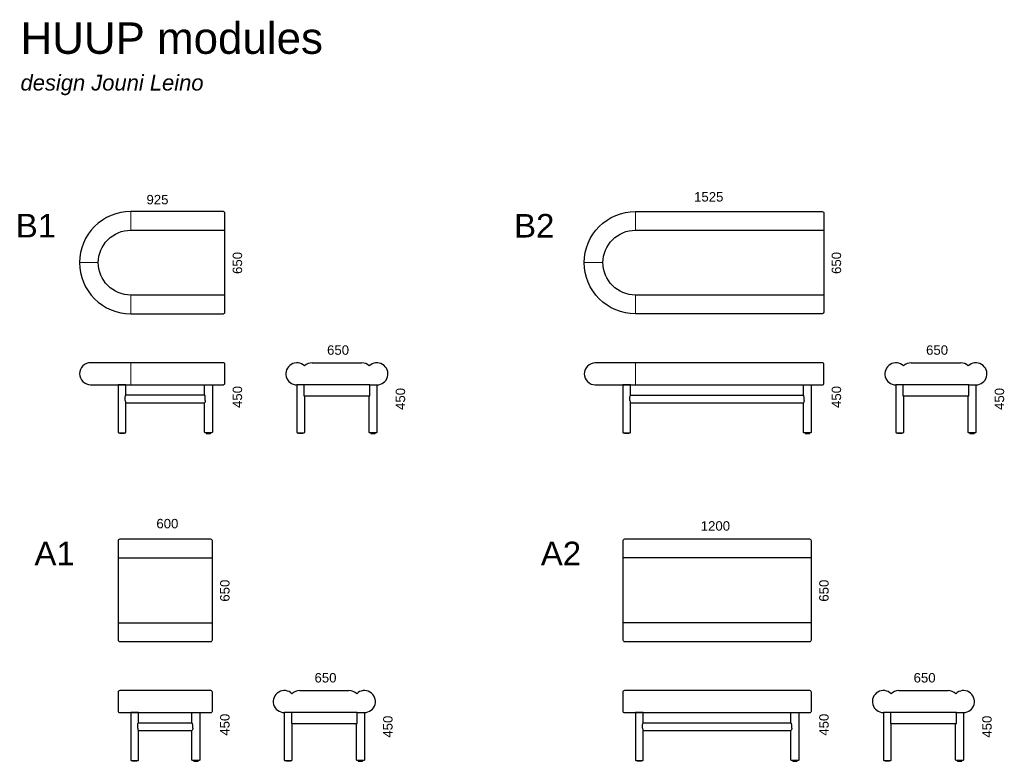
# Model space of a CAD drawing. Header units: millimetres. Extents: x 44766 to 51034, y 3022 to 7740.
import ezdxf

# ---------------------------------------------------------------- set-up
doc = ezdxf.new("R2010")
doc.units = ezdxf.units.MM
doc.linetypes.add('DASHED', pattern=[19.05, 12.7, -6.35])
doc.layers.add('apuviiva', color=4, linetype='Continuous', lineweight=15)
doc.layers.add('MUOTO', color=7, linetype='Continuous', lineweight=25)
doc.layers.add('TEKSTIT', color=1, linetype='Continuous')
doc.styles.add('ROMANS', font='romans.shx')

# ---------------------------------------------------------------- blocks, each defined once
blk = doc.blocks.new('seat 1 for index TOP')
at = {"layer": 'MUOTO'}
for p, q in [((0, 206), (600, 206)), ((0, -206), (600, -206))]:
    blk.add_line(p, q, dxfattribs=at)
blk.add_lwpolyline([(10, -325), (590, -325, 0.414214), (600, -315), (600, 315, 0.414214), (590, 325), (10, 325, 0.414214), (0, 315), (0, -315, 0.414214)], format="xyb", close=True, dxfattribs=at)
blk = doc.blocks.new('seat A2 for index TOP')
at = {"layer": 'MUOTO'}
for p, q in [((1250, 206), (50, 206)), ((1250, -206), (50, -206))]:
    blk.add_line(p, q, dxfattribs=at)
blk.add_lwpolyline([(60, -325), (1240, -325, 0.414214), (1250, -315), (1250, 315, 0.414214), (1240, 325), (60, 325, 0.414214), (50, 315), (50, -315, 0.414214)], format="xyb", close=True, dxfattribs=at)
blk = doc.blocks.new('seat B2 for index TOP')
at = {"layer": 'MUOTO'}
blk.add_lwpolyline([(-25, 0), (-25, -315.8, -0.391228), (-35, -325), (-1225, -325, -0.414214), (-1550, 0), (-1550, 0, -0.414214), (-1225, 325), (-35, 325, -0.414214), (-25, 315), (-25, 0)], format="xyb", close=True, dxfattribs=at)
blk.add_lwpolyline([(-25, -206.1), (-1225, -206, -0.414214), (-1431, 0, -0.414214), (-1225, 206), (-25, 206)], format="xyb", dxfattribs=at)
blk = doc.blocks.new('side end view for index')
at = {"layer": 'MUOTO'}
blk.add_line((-157, 140), (157, 140), dxfattribs=at)
for points in [[(-210, -70), (210, -70), (210, 0), (-210, 0)], [(-216.3, -310), (-243.7, -310), (-245, -305), (-215, -305)], [(216.3, -310), (243.7, -310), (245, -305), (215, -305)]]:
    blk.add_lwpolyline(points, close=True, dxfattribs=at)
for points in [[(-205, 0), (-255, 0), (-255, -301, 0.414214), (-251, -305), (-209, -305, 0.414214), (-205, -301), (-205, -70)], [(205, 0), (255, 0), (255, -301, -0.414214), (251, -305), (209, -305, -0.414214), (205, -301), (205, -70)]]:
    blk.add_lwpolyline(points, format="xyb", dxfattribs=at)
for centre, start, end in [((-255, 70), 45.58469, 270), ((-157, 70), 90, 134.41531), ((157, 70), 45.58469, 90), ((255, 70), 270, 134.41531)]:
    blk.add_arc(centre, 70, start, end, dxfattribs=at)

msp = doc.modelspace()

# ---------------------------------------------------------------- linework, layer by layer
at = {"layer": 'apuviiva'}
for p, q in [((45472.2, 6400.4), (45472.2, 6519.4)), ((48684.9, 6400.4), (48684.9, 6519.4)), ((45266.2, 6194.4), (45147.2, 6194.4)), ((48478.9, 6194.4), (48359.9, 6194.4)), ((45472.2, 5988.4), (45472.2, 5869.4)), ((48684.9, 5988.4), (48684.9, 5869.4)), ((45472.2, 5557.4), (45472.2, 5417.4)), ((48684.9, 5557.4), (48684.9, 5417.4))]:
    msp.add_line(p, q, dxfattribs=at)
at = {"layer": 'MUOTO'}
for p, q in [((45442.2, 5417.4), (45942.2, 5417.4)), ((48654.9, 5416.9), (49754.9, 5416.9)), ((45437.2, 5317.4), (45437.2, 5337.4)), ((45442.2, 5352.4), (45942.2, 5352.4)), ((45947.2, 5317.4), (45947.2, 5337.4)), ((48649.9, 5316.9), (48649.9, 5336.9)), ((48654.9, 5351.9), (49754.9, 5351.9)), ((49759.9, 5316.9), (49759.9, 5336.9)), ((45442.2, 5302.4), (45942.2, 5302.4)), ((48654.9, 5301.9), (49754.9, 5301.9)), ((45522.2, 3331.7), (45862.2, 3331.7)), ((48735.4, 3331.7), (49675.4, 3331.7)), ((45522.2, 3266.7), (45862.2, 3266.7)), ((48735.4, 3266.7), (49675.4, 3266.7)), ((45517.2, 3231.7), (45517.2, 3251.7)), ((45522.2, 3216.7), (45862.2, 3216.7)), ((45867.2, 3231.7), (45867.2, 3251.7)), ((48730.4, 3231.7), (48730.4, 3251.7)), ((48735.4, 3216.7), (49675.4, 3216.7)), ((49680.4, 3231.7), (49680.4, 3251.7))]:
    msp.add_line(p, q, dxfattribs=at)
at = {"layer": 'MUOTO', "linetype": 'DASHED', "ltscale": 0.1}
msp.add_line((45512.2, 3331.7), (45482.2, 3331.7), dxfattribs=at)
at = {"layer": 'MUOTO'}
for points in [[(45472.2, 5869.4), (46062.2, 5869.4, 0.414214), (46072.2, 5879.4), (46072.2, 6509.4, 0.414214), (46062.2, 6519.4), (45472.2, 6519.4, 0.414214), (45147.2, 6194.4), (45147.2, 6194.4, 0.414214)], [(45217.2, 5417.4), (46062.2, 5417.4, 0.414214), (46072.2, 5427.4), (46072.2, 5547.4, 0.414214), (46062.2, 5557.4), (45217.2, 5557.4, 0.414214), (45147.2, 5487.4), (45147.2, 5487.4, 0.414214)], [(48429.9, 5416.9), (49874.9, 5416.9, 0.414214), (49884.9, 5426.9), (49884.9, 5546.9, 0.414214), (49874.9, 5556.9), (48429.9, 5556.9, 0.414214), (48359.9, 5486.9), (48359.9, 5486.9, 0.414214)], [(45402.2, 3331.7), (45982.2, 3331.7, 0.414214), (45992.2, 3341.7), (45992.2, 3461.7, 0.414214), (45982.2, 3471.7), (45402.2, 3471.7, 0.414214), (45392.2, 3461.7), (45392.2, 3341.7, 0.414214)], [(48615.4, 3331.7), (49795.4, 3331.7, 0.414214), (49805.4, 3341.7), (49805.4, 3461.7, 0.414214), (49795.4, 3471.7), (48615.4, 3471.7, 0.414214), (48605.4, 3461.7), (48605.4, 3341.7, 0.414214)]]:
    msp.add_lwpolyline(points, format="xyb", close=True, dxfattribs=at)
for points in [[(46072.2, 5988.4), (45472.2, 5988.4, -0.414214), (45266.2, 6194.4, -0.414214), (45472.2, 6400.4), (46072.2, 6400.4)], [(45442.2, 5352.4), (45442.2, 5417.4), (45392.2, 5417.4), (45392.2, 5116.4, 0.414214), (45396.2, 5112.4), (45438.2, 5112.4, 0.414214), (45442.2, 5116.4), (45442.2, 5302.4)], [(45942.2, 5352.4), (45942.2, 5417.4), (45992.2, 5417.4), (45992.2, 5116.4, -0.414214), (45988.2, 5112.4), (45946.2, 5112.4, -0.414214), (45942.2, 5116.4), (45942.2, 5302.4)], [(48654.9, 5351.9), (48654.9, 5416.9), (48604.9, 5416.9), (48604.9, 5115.9, 0.414214), (48608.9, 5111.9), (48650.9, 5111.9, 0.414214), (48654.9, 5115.9), (48654.9, 5301.9)], [(49754.9, 5351.9), (49754.9, 5416.9), (49804.9, 5416.9), (49804.9, 5115.9, -0.414214), (49800.9, 5111.9), (49758.9, 5111.9, -0.414214), (49754.9, 5115.9), (49754.9, 5301.9)], [(45522.2, 3266.7), (45522.2, 3331.7), (45472.2, 3331.7), (45472.2, 3030.7, 0.414214), (45476.2, 3026.7), (45518.2, 3026.7, 0.414214), (45522.2, 3030.7), (45522.2, 3216.7)], [(45862.2, 3266.7), (45862.2, 3331.7), (45912.2, 3331.7), (45912.2, 3030.7, -0.414214), (45908.2, 3026.7), (45866.2, 3026.7, -0.414214), (45862.2, 3030.7), (45862.2, 3216.7)], [(48735.4, 3266.7), (48735.4, 3331.7), (48685.4, 3331.7), (48685.4, 3030.7, 0.414214), (48689.4, 3026.7), (48731.4, 3026.7, 0.414214), (48735.4, 3030.7), (48735.4, 3216.7)], [(49675.4, 3266.7), (49675.4, 3331.7), (49725.4, 3331.7), (49725.4, 3030.7, -0.414214), (49721.4, 3026.7), (49679.4, 3026.7, -0.414214), (49675.4, 3030.7), (49675.4, 3216.7)]]:
    msp.add_lwpolyline(points, format="xyb", dxfattribs=at)
for points in [[(45430.9, 5107.4), (45403.6, 5107.4), (45402.2, 5112.4), (45432.2, 5112.4)], [(45953.6, 5107.4), (45980.9, 5107.4), (45982.2, 5112.4), (45952.2, 5112.4)], [(48643.6, 5106.9), (48616.3, 5106.9), (48614.9, 5111.9), (48644.9, 5111.9)], [(49766.3, 5106.9), (49793.6, 5106.9), (49794.9, 5111.9), (49764.9, 5111.9)], [(45510.9, 3021.7), (45483.5, 3021.7), (45482.2, 3026.7), (45512.2, 3026.7)], [(45873.5, 3021.7), (45900.9, 3021.7), (45902.2, 3026.7), (45872.2, 3026.7)], [(48724.1, 3021.7), (48696.7, 3021.7), (48695.4, 3026.7), (48725.4, 3026.7)], [(49686.7, 3021.7), (49714.1, 3021.7), (49715.4, 3026.7), (49685.4, 3026.7)]]:
    msp.add_lwpolyline(points, close=True, dxfattribs=at)
at = {"layer": 'MUOTO', "extrusion": (0, 0, -1)}
for centre, major_axis in [((45442.2, 5337.4), (0, 15)), ((48654.9, 5336.9), (0, 15)), ((45942.2, 5317.4), (0, -15)), ((49754.9, 5316.9), (0, -15)), ((45522.2, 3251.7), (0, 15)), ((48735.4, 3251.7), (0, 15)), ((45862.2, 3231.7), (0, -15)), ((49675.4, 3231.7), (0, -15))]:
    msp.add_ellipse(centre, major_axis=major_axis, ratio=0.333333, start_param=4.712389, end_param=6.283185, dxfattribs=at)
at = {"layer": 'MUOTO'}
for centre, major_axis in [((45942.2, 5337.4), (0, 15)), ((49754.9, 5336.9), (0, 15)), ((45442.2, 5317.4), (0, -15)), ((48654.9, 5316.9), (0, -15)), ((45862.2, 3251.7), (0, 15)), ((49675.4, 3251.7), (0, 15)), ((45522.2, 3231.7), (0, -15)), ((48735.4, 3231.7), (0, -15))]:
    msp.add_ellipse(centre, major_axis=major_axis, ratio=0.333333, start_param=4.712389, end_param=6.283185, dxfattribs=at)

# ---------------------------------------------------------------- block references
for name, p in [('seat B2 for index TOP', (49909.9, 6194.4)), ('side end view for index', (46785, 5416.9)), ('side end view for index', (50598.2, 5416.9)), ('seat 1 for index TOP', (45392.2, 4109.2)), ('seat A2 for index TOP', (48555.7, 4109.2)), ('side end view for index', (46705, 3331.7)), ('side end view for index', (50518.7, 3331.7))]:
    msp.add_blockref(name, p, dxfattribs=at)

# ---------------------------------------------------------------- texts
at = {"layer": 'TEKSTIT', "attachment_point": 1, "style": 'ROMANS'}
for s, width, insert, char_height in [('\\pxql;{\\fArial|b0|i0|c0|p34;\\H0.66667x;HUUP modules\\P\\fArial|b0|i1|c0|p34;\\H0.5x;design Jouni Leino}', 6200.588, (44771.1, 7722.9), 300), ('\\pxqc;{\\fArial|b0|i0|c0|p34;1525}', 1290.508, (48506.9, 6643.1), 60), ('\\pxqc;{\\fArial|b0|i0|c0|p34;925}', 1290.508, (44997.6, 6625.3), 60), ('\\pxqc;{\\fArial|b0|i0|c0|p34;B1}', 1249.216, (44244.4, 6504.7), 150), ('\\pxqc;{\\fArial|b0|i0|c0|p34;B2}', 1249.216, (47416.6, 6504.2), 150), ('\\pxqc;{\\fArial|b0|i0|c0|p34;650}', 1290.508, (46147.2, 5668.2), 60), ('\\pxqc;{\\fArial|b0|i0|c0|p34;650}', 1290.508, (49960.4, 5668.2), 60), ('\\pxqc;{\\fArial|b0|i0|c0|p34;600}', 1290.508, (45060.6, 4564), 60), ('\\pxqc;{\\fArial|b0|i0|c0|p34;1200}', 1290.508, (48549.2, 4549.3), 60), ('\\pxqc;{\\fArial|b0|i0|c0|p34;A1}', 1249.216, (44363.2, 4419), 150), ('\\pxqc;{\\fArial|b0|i0|c0|p34;A2}', 1249.216, (47586.8, 4419), 150), ('\\pxqc;{\\fArial|b0|i0|c0|p34;650}', 1290.508, (46067.2, 3583.1), 60), ('\\pxqc;{\\fArial|b0|i0|c0|p34;650}', 1290.508, (49880.9, 3583.1), 60)]:
    msp.add_mtext_dynamic_manual_height_columns(s, width=width, gutter_width=100, heights=[0], dxfattribs=dict(at, insert=insert, char_height=char_height))
at = {"layer": 'TEKSTIT', "char_height": 60, "attachment_point": 1, "rotation": 90, "style": 'ROMANS'}
for s, insert in [('\\pxqc;{\\fArial|b0|i0|c0|p34;650}', (46121.6, 5843.7)), ('\\pxqc;{\\fArial|b0|i0|c0|p34;650}', (49934.8, 5843.7)), ('\\pxqc;{\\fArial|b0|i0|c0|p34;450}', (46121.6, 4990.9)), ('\\pxqc;{\\fArial|b0|i0|c0|p34;450}', (47159.4, 4978.4)), ('\\pxqc;{\\fArial|b0|i0|c0|p34;450}', (49934.8, 4990.9)), ('\\pxqc;{\\fArial|b0|i0|c0|p34;450}', (50972.6, 4978.4)), ('\\pxqc;{\\fArial|b0|i0|c0|p34;650}', (46041.6, 3758.6)), ('\\pxqc;{\\fArial|b0|i0|c0|p34;650}', (49855.3, 3758.6)), ('\\pxqc;{\\fArial|b0|i0|c0|p34;450}', (46041.6, 2905.8)), ('\\pxqc;{\\fArial|b0|i0|c0|p34;450}', (47079.3, 2893.3)), ('\\pxqc;{\\fArial|b0|i0|c0|p34;450}', (49855.3, 2905.8)), ('\\pxqc;{\\fArial|b0|i0|c0|p34;450}', (50893, 2893.3))]:
    msp.add_mtext_dynamic_manual_height_columns(s, width=697.363, gutter_width=100, heights=[0], dxfattribs=dict(at, insert=insert))

doc.saveas('drawing.dxf')
